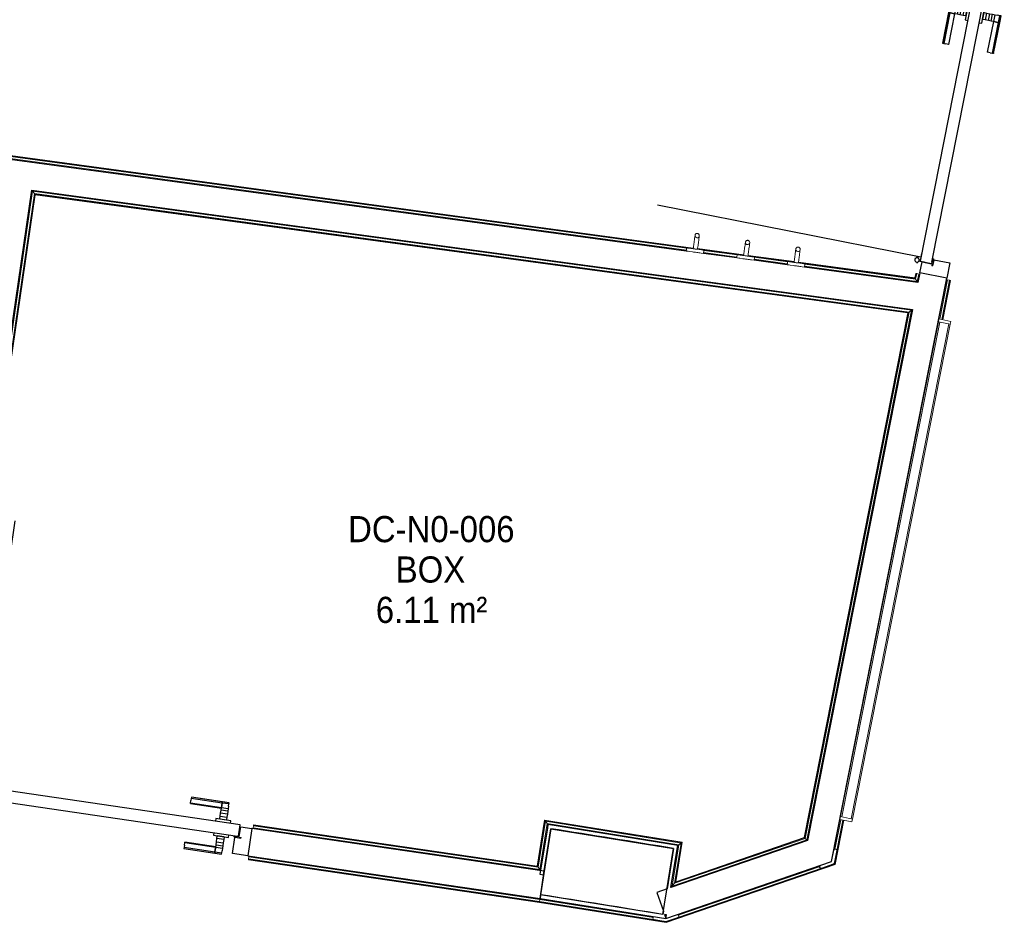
# Model space of a CAD drawing. Header units: millimetres. Extents: x 1909 to 61055, y -36590 to 14615.
# Tile 35 of 42: x 37185 to 40570, y -22414 to -19299. Entities that reach past the tile are written whole.
import ezdxf

# ---------------------------------------------------------------- set-up
doc = ezdxf.new("R2010")
doc.units = ezdxf.units.MM
for name, color, linetype, lineweight in [('A-AREA-IDEN', 7, 'Continuous', 30), ('A-DETL-GENF', 7, 'Continuous', 18), ('A-DOOR', 7, 'Continuous', 25), ('A-FLOR', 7, 'Continuous', 25), ('A-FLOR-HRAL', 7, 'Continuous', 18), ('A-WALL', 7, 'Continuous', 25), ('I-FURN', 7, 'Continuous', 18), ('Q-SPCQ', 7, 'Continuous', 18)]:
    doc.layers.add(name, color=color, linetype=linetype, lineweight=lineweight)
doc.styles.add('Arial_1', font='arial.ttf', dxfattribs={"width": 0.9, "height": 90})

# ---------------------------------------------------------------- blocks, each defined once
blk = doc.blocks.new('PRT_SIMPLE_HUI_58x68x48 - PRT_BOIS_1V_930x2040x40-552386-2021_015_1111_DCE_1_50_N0 FINI_SSI_GEN')
at = {"layer": 'A-DETL-GENF', "lineweight": 25}
h = blk.add_hatch(color=256, dxfattribs=at)
h.paths.add_polyline_path([(-483.8, -9.7), (-485.1, -11.7), (-496.2, -13.2), (-500.5, -13.2), (-500.5, -14.5), (-495.9, -14.5), (-483.8, -12.8), (-483.8, -10.4)])
h.paths.add_polyline_path([(-508.5, -8), (-508.5, -11.5), (-502, -11.2), (-502.2, -10.2), (-505.2, -10.2), (-505.2, -9.3), (-488.3, -9.5), (-485.1, -10.6), (-483.8, -9.7), (-488.9, -8), (-507.2, -8)])
h = blk.add_hatch(color=256, dxfattribs=at)
h.paths.add_polyline_path([(413.8, -9.7), (413.8, -12.8), (426.2, -14.5), (430.5, -14.5), (430.3, -13.2), (425.8, -13.2), (415.1, -11.7), (414, -10.1)])
h.paths.add_polyline_path([(418.5, -8), (414.3, -10), (415.1, -10.6), (419.4, -9.3), (435.2, -9.8), (435.2, -10.2), (432, -10.7), (432, -11.5), (438.5, -11.5), (438.5, -8), (418.5, -8)])
at = {"layer": 'A-DETL-GENF'}
for p, q in [((-488.5, -8), (-508.5, -8)), ((-508.5, -8), (-508.5, -11.5)), ((-508.5, -11.5), (-502, -11.5)), ((-505.2, -10.2), (-505.2, -9.3)), ((-505.2, -9.3), (-488.7, -9.3)), ((-502, -10.2), (-505.2, -10.2)), ((-502, -11.5), (-502, -10.2)), ((-496.1, -13.2), (-500.5, -13.2)), ((-500.5, -13.2), (-500.5, -14.5)), ((-500.5, -14.5), (-496, -14.5)), ((-485.1, -11.7), (-496.1, -13.2)), ((-496, -14.5), (-483.8, -12.8)), ((-488.7, -9.3), (-485.1, -10.6)), ((-483.8, -9.7), (-488.5, -8)), ((-485.1, -10.6), (-485.1, -11.7)), ((-483.8, -12.8), (-483.8, -9.7)), ((418.5, -8), (413.8, -9.7)), ((413.8, -9.7), (413.8, -12.8)), ((413.8, -12.8), (426, -14.5)), ((415.1, -10.6), (418.7, -9.3)), ((415.1, -11.7), (415.1, -10.6)), ((426.1, -13.2), (415.1, -11.7)), ((438.5, -8), (418.5, -8)), ((418.7, -9.3), (435.2, -9.3)), ((426, -14.5), (430.5, -14.5)), ((430.5, -13.2), (426.1, -13.2)), ((430.5, -14.5), (430.5, -13.2)), ((435.2, -10.2), (432, -10.2)), ((432, -10.2), (432, -11.5)), ((432, -11.5), (438.5, -11.5)), ((435.2, -9.3), (435.2, -10.2)), ((438.5, -11.5), (438.5, -8))]:
    blk.add_line(p, q, dxfattribs=at)
at = {"layer": 'A-DOOR'}
for p, q in [((-427.1, 55), (-450.6, 55)), ((-450.6, 55), (-450.6, 54.5)), ((-450.6, 54.5), (-450.6, 50.4)), ((-427.1, 54.5), (-450.6, 54.5)), ((-450.6, 50.4), (-450.6, 43.3)), ((-427.1, 50.4), (-450.6, 50.4)), ((-450.6, 34), (-450.6, 43.3)), ((-450.6, 25.6), (-450.6, 34)), ((-427.1, 34), (-450.6, 34)), ((-319.6, 55), (-427.1, 55)), ((-427.1, 55), (-427.1, 54.5)), ((-427.1, 54.5), (-427.1, 55)), ((-427.1, 54.5), (-427.1, 50.4)), ((-319.6, 54.5), (-427.1, 54.5)), ((-427.1, 50.4), (-427.1, 54.5)), ((-427.1, 50.4), (-427.1, 43.3)), ((-319.6, 50.4), (-427.1, 50.4)), ((-427.1, 43.3), (-427.1, 50.4)), ((-427.1, 34), (-427.1, 43.3)), ((-427.1, 43.3), (-427.1, 34)), ((-427.1, 32.8), (-427.1, 34)), ((-319.6, 34), (-427.1, 34)), ((-427.1, 34), (-427.1, 25.6)), ((-319.6, 54.5), (-319.6, 55)), ((-319.6, 50.4), (-319.6, 54.5)), ((-319.6, 43.3), (-319.6, 50.4)), ((-319.6, 43.3), (-319.6, 34)), ((-319.6, 34), (-319.6, 32.8)), ((-450.6, 15.2), (-450.6, 25.6)), ((-427.1, 25.6), (-450.6, 25.6)), ((-450.6, 4.4), (-450.6, 15.2)), ((-427.1, 15.2), (-450.6, 15.2)), ((-450.6, -4), (-450.6, 4.4)), ((-450.6, 4.4), (-427.1, 4.4)), ((-427.1, 32.8), (-319.6, 32.8)), ((-427.1, 25.6), (-427.1, 15.2)), ((-427.1, 15.2), (-427.1, 4.4)), ((-427.1, 4.4), (-427.1, -4)), ((-499.5, -14.5), (-499.5, -54.5)), ((426, -14.5), (-496, -14.5)), ((-465.6, -5.5), (-465.6, -14.5)), ((-413.4, -5.5), (-465.6, -5.5)), ((-450.6, -4), (-450.6, -5)), ((-450.6, -5), (-427.1, -5)), ((-427.1, -5), (-427.1, -4)), ((-413.4, -14.5), (-413.4, -5.5)), ((430.5, -54.5), (430.5, -14.5)), ((-499.5, -54.5), (430.5, -54.5)), ((-465.6, -54.5), (-465.6, -63.5)), ((-465.6, -63.5), (-413.4, -63.5)), ((-427.1, -64), (-450.6, -64)), ((-450.6, -64), (-450.6, -65)), ((-450.6, -73.4), (-450.6, -65)), ((-427.1, -65), (-427.1, -64)), ((-427.1, -65), (-427.1, -73.4)), ((-413.4, -63.5), (-413.4, -54.5)), ((417, -54.5), (417, -977.5)), ((-450.6, -84.2), (-450.6, -73.4)), ((-427.1, -73.4), (-450.6, -73.4)), ((-450.6, -94.6), (-450.6, -84.2)), ((-450.6, -84.2), (-427.1, -84.2)), ((-450.6, -103), (-450.6, -94.6)), ((-450.6, -94.6), (-427.1, -94.6)), ((-427.1, -73.4), (-427.1, -84.2)), ((-427.1, -84.2), (-427.1, -94.6)), ((-427.1, -94.6), (-427.1, -103)), ((-450.6, -112.3), (-450.6, -103)), ((-450.6, -103), (-427.1, -103)), ((-450.6, -112.3), (-450.6, -119.4)), ((-450.6, -119.4), (-450.6, -123.5)), ((-450.6, -119.4), (-427.1, -119.4)), ((-450.6, -123.5), (-450.6, -124)), ((-450.6, -123.5), (-427.1, -123.5)), ((-450.6, -124), (-427.1, -124)), ((-427.1, -103), (-427.1, -101.8)), ((-319.6, -101.8), (-427.1, -101.8)), ((-427.1, -112.3), (-427.1, -103)), ((-427.1, -103), (-319.6, -103)), ((-427.1, -103), (-427.1, -112.3)), ((-427.1, -112.3), (-427.1, -119.4)), ((-427.1, -119.4), (-427.1, -112.3)), ((-427.1, -119.4), (-427.1, -123.5)), ((-427.1, -119.4), (-319.6, -119.4)), ((-427.1, -123.5), (-427.1, -119.4)), ((-427.1, -123.5), (-427.1, -124)), ((-427.1, -123.5), (-319.6, -123.5)), ((-427.1, -124), (-427.1, -123.5)), ((-427.1, -124), (-319.6, -124)), ((-319.6, -101.8), (-319.6, -103)), ((-319.6, -103), (-319.6, -112.3)), ((-319.6, -119.4), (-319.6, -112.3)), ((-319.6, -123.5), (-319.6, -119.4)), ((-319.6, -124), (-319.6, -123.5))]:
    blk.add_line(p, q, dxfattribs=at)
for radius, start, end in [(9.12, 155.8208, 180), (9.12, 180, 204.1792), (7.5, 360, 180), (7.5, 180, 360), (7.5, 180, 240), (7.5, 135, 165), (9.12, 111.9887, 120), (7.5, 60, 120), (7.5, 270, 0), (9.12, 60, 68.0113), (7.5, 0, 30), (9.12, 0, 24.1792), (9.12, 240, 248.0113)]:
    blk.add_arc((429, -65.5), radius, start, end, dxfattribs=at)
at = {"layer": 'Q-SPCQ'}
for p, q in [((430.5, -54.5), (403.5, -54.5)), ((430.5, -40.5), (430.5, -54.5))]:
    blk.add_line(p, q, dxfattribs=at)
blk = doc.blocks.new('PRT_SIMPLE_HUI_58x68x48 - PRT_BOIS_1V_930x2040x40-V8-2021_015_1111_DCE_1_50_N0 FINI_SSI_GEN')
at = {"layer": 'A-DETL-GENF', "lineweight": 25}
h = blk.add_hatch(color=256, dxfattribs=at)
h.paths.add_polyline_path([(-483.8, -9.7), (-489, -8), (-508.5, -8), (-508.5, -11.5), (-502, -11.5), (-502.2, -10.2), (-505.2, -10.2), (-505.2, -9.3), (-488.2, -9.5), (-485.1, -10.6)])
h.paths.add_polyline_path([(-483.8, -9.7), (-485.1, -11.7), (-496.1, -13.2), (-500.5, -13.2), (-500.5, -14.5), (-495.8, -14.5), (-483.8, -12.4), (-483.8, -10.4)])
h = blk.add_hatch(color=256, dxfattribs=at)
h.paths.add_polyline_path([(413.8, -9.7), (413.8, -12.8), (427.6, -14.5), (430.5, -14.5), (430.2, -13.2), (425.7, -13.1), (415.1, -11.7), (414.5, -10.7)])
h.paths.add_polyline_path([(438.5, -8), (418.5, -8), (413.8, -9.7), (415.1, -10.6), (418.8, -9.3), (435.2, -9.6), (435.2, -10.2), (432, -10.2), (432, -11.5), (438.5, -11.5), (438.5, -8.7)])
at = {"layer": 'A-DETL-GENF'}
for p, q in [((-488.5, -8), (-508.5, -8)), ((-508.5, -8), (-508.5, -11.5)), ((-508.5, -11.5), (-502, -11.5)), ((-505.2, -10.2), (-505.2, -9.3)), ((-505.2, -9.3), (-488.7, -9.3)), ((-502, -10.2), (-505.2, -10.2)), ((-502, -11.5), (-502, -10.2)), ((-496.1, -13.2), (-500.5, -13.2)), ((-500.5, -13.2), (-500.5, -14.5)), ((-500.5, -14.5), (-496, -14.5)), ((-485.1, -11.7), (-496.1, -13.2)), ((-496, -14.5), (-483.8, -12.8)), ((-488.7, -9.3), (-485.1, -10.6)), ((-483.8, -9.7), (-488.5, -8)), ((-485.1, -10.6), (-485.1, -11.7)), ((-483.8, -12.8), (-483.8, -9.7)), ((418.5, -8), (413.8, -9.7)), ((413.8, -9.7), (413.8, -12.8)), ((413.8, -12.8), (426, -14.5)), ((415.1, -10.6), (418.7, -9.3)), ((415.1, -11.7), (415.1, -10.6)), ((426.1, -13.2), (415.1, -11.7)), ((438.5, -8), (418.5, -8)), ((418.7, -9.3), (435.2, -9.3)), ((426, -14.5), (430.5, -14.5)), ((430.5, -13.2), (426.1, -13.2)), ((430.5, -14.5), (430.5, -13.2)), ((435.2, -10.2), (432, -10.2)), ((432, -10.2), (432, -11.5)), ((432, -11.5), (438.5, -11.5)), ((435.2, -9.3), (435.2, -10.2)), ((438.5, -11.5), (438.5, -8))]:
    blk.add_line(p, q, dxfattribs=at)
at = {"layer": 'A-DOOR'}
for p, q in [((-427.1, 55), (-450.6, 55)), ((-450.6, 55), (-450.6, 54.5)), ((-450.6, 54.5), (-450.6, 50.4)), ((-427.1, 54.5), (-450.6, 54.5)), ((-450.6, 50.4), (-450.6, 43.3)), ((-427.1, 50.4), (-450.6, 50.4)), ((-450.6, 34), (-450.6, 43.3)), ((-450.6, 25.6), (-450.6, 34)), ((-427.1, 34), (-450.6, 34)), ((-319.6, 55), (-427.1, 55)), ((-427.1, 55), (-427.1, 54.5)), ((-427.1, 54.5), (-427.1, 55)), ((-427.1, 54.5), (-427.1, 50.4)), ((-319.6, 54.5), (-427.1, 54.5)), ((-427.1, 50.4), (-427.1, 54.5)), ((-427.1, 50.4), (-427.1, 43.3)), ((-319.6, 50.4), (-427.1, 50.4)), ((-427.1, 43.3), (-427.1, 50.4)), ((-427.1, 34), (-427.1, 43.3)), ((-427.1, 43.3), (-427.1, 34)), ((-427.1, 32.8), (-427.1, 34)), ((-319.6, 34), (-427.1, 34)), ((-427.1, 34), (-427.1, 25.6)), ((-319.6, 54.5), (-319.6, 55)), ((-319.6, 50.4), (-319.6, 54.5)), ((-319.6, 43.3), (-319.6, 50.4)), ((-319.6, 43.3), (-319.6, 34)), ((-319.6, 34), (-319.6, 32.8)), ((-450.6, 15.2), (-450.6, 25.6)), ((-427.1, 25.6), (-450.6, 25.6)), ((-450.6, 4.4), (-450.6, 15.2)), ((-427.1, 15.2), (-450.6, 15.2)), ((-450.6, -4), (-450.6, 4.4)), ((-450.6, 4.4), (-427.1, 4.4)), ((-427.1, 32.8), (-319.6, 32.8)), ((-427.1, 25.6), (-427.1, 15.2)), ((-427.1, 15.2), (-427.1, 4.4)), ((-427.1, 4.4), (-427.1, -4)), ((-499.5, -14.5), (-499.5, -54.5)), ((426, -14.5), (-496, -14.5)), ((-465.6, -5.5), (-465.6, -14.5)), ((-413.4, -5.5), (-465.6, -5.5)), ((-450.6, -4), (-450.6, -5)), ((-450.6, -5), (-427.1, -5)), ((-427.1, -5), (-427.1, -4)), ((-413.4, -14.5), (-413.4, -5.5)), ((430.5, -54.5), (430.5, -14.5)), ((-499.5, -54.5), (430.5, -54.5)), ((-465.6, -54.5), (-465.6, -63.5)), ((-465.6, -63.5), (-413.4, -63.5)), ((-427.1, -64), (-450.6, -64)), ((-450.6, -64), (-450.6, -65)), ((-450.6, -73.4), (-450.6, -65)), ((-427.1, -65), (-427.1, -64)), ((-427.1, -65), (-427.1, -73.4)), ((-413.4, -63.5), (-413.4, -54.5)), ((417, -54.5), (417, -977.5)), ((-450.6, -84.2), (-450.6, -73.4)), ((-427.1, -73.4), (-450.6, -73.4)), ((-450.6, -94.6), (-450.6, -84.2)), ((-450.6, -84.2), (-427.1, -84.2)), ((-450.6, -103), (-450.6, -94.6)), ((-450.6, -94.6), (-427.1, -94.6)), ((-427.1, -73.4), (-427.1, -84.2)), ((-427.1, -84.2), (-427.1, -94.6)), ((-427.1, -94.6), (-427.1, -103)), ((-450.6, -112.3), (-450.6, -103)), ((-450.6, -103), (-427.1, -103)), ((-450.6, -112.3), (-450.6, -119.4)), ((-450.6, -119.4), (-450.6, -123.5)), ((-450.6, -119.4), (-427.1, -119.4)), ((-450.6, -123.5), (-450.6, -124)), ((-450.6, -123.5), (-427.1, -123.5)), ((-450.6, -124), (-427.1, -124)), ((-427.1, -103), (-427.1, -101.8)), ((-319.6, -101.8), (-427.1, -101.8)), ((-427.1, -112.3), (-427.1, -103)), ((-427.1, -103), (-319.6, -103)), ((-427.1, -103), (-427.1, -112.3)), ((-427.1, -112.3), (-427.1, -119.4)), ((-427.1, -119.4), (-427.1, -112.3)), ((-427.1, -119.4), (-427.1, -123.5)), ((-427.1, -119.4), (-319.6, -119.4)), ((-427.1, -123.5), (-427.1, -119.4)), ((-427.1, -123.5), (-427.1, -124)), ((-427.1, -123.5), (-319.6, -123.5)), ((-427.1, -124), (-427.1, -123.5)), ((-427.1, -124), (-319.6, -124)), ((-319.6, -101.8), (-319.6, -103)), ((-319.6, -103), (-319.6, -112.3)), ((-319.6, -119.4), (-319.6, -112.3)), ((-319.6, -123.5), (-319.6, -119.4)), ((-319.6, -124), (-319.6, -123.5))]:
    blk.add_line(p, q, dxfattribs=at)
for radius, start, end in [(9.12, 155.8208, 180), (9.12, 180, 204.1792), (7.5, 360, 180), (7.5, 180, 360), (7.5, 180, 240), (7.5, 135, 165), (9.12, 111.9887, 120), (7.5, 60, 120), (7.5, 270, 0), (9.12, 60, 68.0113), (7.5, 0, 30), (9.12, 0, 24.1792), (9.12, 240, 248.0113)]:
    blk.add_arc((429, -65.5), radius, start, end, dxfattribs=at)
at = {"layer": 'Q-SPCQ'}
for p, q in [((430.5, -54.5), (403.5, -54.5)), ((430.5, -40.5), (430.5, -54.5))]:
    blk.add_line(p, q, dxfattribs=at)
blk = doc.blocks.new('Garde-corps - Garde-corps-506028-2021_015_1111_DCE_1_50_N0 FINI_SSI_GEN')
at = {"layer": 'A-FLOR-HRAL'}
for p, q in [((-181.9, -20091.9), (-5598.6, -19358)), ((-180.3, -20084.9), (-5590.8, -19351.9)), ((-158.4, -20086.1), (-5588.9, -19350.4)), ((-158.2, -20084.5), (-5587.1, -19348.9)), ((15, -20109.6), (-143.6, -20088.1)), ((15.2, -20108), (-143.3, -20086.5)), ((-8.5, -20115.4), (-122.5, -20099.9)), ((-6.9, -20108.4), (-122.1, -20092.8)), ((188.4, -20133.1), (29.9, -20111.6)), ((188.6, -20131.4), (30.1, -20110)), ((164.9, -20138.8), (51, -20123.4)), ((166.5, -20131.9), (51.3, -20116.3)), ((604.7, -20189.5), (203.3, -20135.1)), ((603.3, -20187.6), (203.5, -20133.5)), ((611.7, -20199.4), (224.4, -20146.9)), ((606.1, -20191.4), (224.7, -20139.8)), ((606.5, -20171.8), (603.3, -20187.6)), ((608.1, -20172.1), (604.7, -20189.5)), ((609.8, -20172.5), (606.1, -20191.4)), ((606.1, -20191.4), (611.7, -20199.4)), ((608.1, -20172.1), (606.5, -20171.8)), ((608.1, -20172.1), (609.8, -20172.5)), ((609.8, -20172.5), (616.8, -20173.9)), ((616.8, -20173.9), (611.7, -20199.4)), ((619.7, -20174.4), (616.8, -20173.9))]:
    blk.add_line(p, q, dxfattribs=at)
for points, knots in [([(603.3, -20187.6), (603.4, -20187.6), (603.4, -20187.7), (603.5, -20187.8), (603.6, -20188), (603.7, -20188.2), (603.8, -20188.3), (604, -20188.5), (604.1, -20188.6), (604.1, -20188.8), (604.2, -20188.9), (604.3, -20189), (604.5, -20189.2), (604.6, -20189.4), (604.7, -20189.5)], [0.1, 0.1, 0.1, 0.1, 0.2, 0.3, 0.4, 0.475, 0.55, 0.6, 0.65, 0.7, 0.75, 0.8, 0.85, 1, 1, 1, 1]), ([(611.7, -20199.4), (611.7, -20199.4), (611.8, -20199.4), (611.9, -20199.6), (612.1, -20199.8), (612.2, -20200), (612.3, -20200.2), (612.5, -20200.4), (612.7, -20200.7), (612.9, -20201), (613.1, -20201.3), (613.3, -20201.5), (613.6, -20202), (613.9, -20202.4), (614.1, -20202.7)], [0, 0, 0, 0, 0.166667, 0.25, 0.333333, 0.416667, 0.458333, 0.5, 0.583333, 0.666667, 0.708333, 0.75, 0.833333, 1, 1, 1, 1])]:
    blk.add_open_spline(points, degree=3, knots=knots, dxfattribs=at)
blk = doc.blocks.new('Garde-corps - Garde-corps-506761-2021_015_1111_DCE_1_50_N0 FINI_SSI_GEN')
at = {"layer": 'A-FLOR-HRAL'}
for p, q in [((-2726.7, -21924.4), (-2429.1, -19889.3)), ((-2718.6, -21918.4), (-2423.1, -19897.3)), ((-2716.6, -21916.9), (-2421.6, -19899.3)), ((-2429.1, -19889.3), (592.1, -20298.7)), ((-2423.1, -19897.3), (-2429.1, -19889.3)), ((-2423.1, -19897.3), (583.7, -20304.7)), ((-2421.6, -19899.3), (581.6, -20306.2)), ((-2714.8, -21915.5), (-2420.2, -19901.1)), ((-2420.2, -19901.1), (579.6, -20307.6)), ((581.6, -20306.2), (224.4, -22113.9)), ((583.7, -20304.7), (225.9, -22115.2)), ((592.1, -20298.7), (232.1, -22120.6)), ((583.7, -20304.7), (592.1, -20298.7)), ((579.6, -20307.6), (222.9, -22112.6)), ((-2718.6, -21918.4), (-2726.7, -21924.4)), ((-2680.2, -21931.2), (-2726.7, -21924.4)), ((-2679.2, -21924.1), (-2718.6, -21918.4)), ((-2678.9, -21922.4), (-2716.6, -21916.9)), ((-2678.7, -21920.8), (-2714.8, -21915.5)), ((-2679.2, -21924.1), (-2680.2, -21931.2)), ((-2678.9, -21922.4), (-2679.2, -21924.1)), ((-2678.9, -21922.4), (-2678.7, -21920.8)), ((-2680.6, -21934.2), (-2680.2, -21931.2)), ((-669.1, -22052.1), (-694.4, -22210.9)), ((-667.7, -22054), (-693, -22212.8)), ((-666.3, -22056), (-691.6, -22214.8)), ((-660.3, -22064.1), (-685.6, -22222.8)), ((-195.9, -22128.6), (-669.1, -22052.1)), ((-197.8, -22129.9), (-667.7, -22054)), ((-199.8, -22131.4), (-666.3, -22056)), ((-666.3, -22056), (-660.3, -22064.1)), ((-208, -22137.3), (-660.3, -22064.1)), ((-1670.9, -22078.8), (-1671.4, -22081.7)), ((-1670.9, -22078.8), (-1669.9, -22071.7)), ((-685.6, -22222.8), (-1670.9, -22078.8)), ((-1669.9, -22071.7), (-1669.6, -22070)), ((-691.6, -22214.8), (-1669.9, -22071.7)), ((-1669.4, -22068.4), (-1669.6, -22070)), ((-693, -22212.8), (-1669.6, -22070)), ((-694.4, -22210.9), (-1669.4, -22068.4)), ((232.1, -22120.6), (-231.1, -22280.1)), ((225.9, -22115.2), (-222.2, -22269.5)), ((-222.2, -22269.5), (-199.8, -22131.4)), ((224.4, -22113.9), (-220, -22266.9)), ((-220, -22266.9), (-197.8, -22129.9)), ((222.9, -22112.6), (-217.9, -22264.4)), ((-217.9, -22264.4), (-195.9, -22128.6)), ((-199.8, -22131.4), (-208, -22137.3)), ((225.9, -22115.2), (232.1, -22120.6)), ((-231.1, -22280.1), (-208, -22137.3)), ((-691.6, -22214.8), (-685.6, -22222.8)), ((-222.2, -22269.5), (-231.1, -22280.1))]:
    blk.add_line(p, q, dxfattribs=at)
for points, knots in [([(-2429.1, -19889.3), (-2429.1, -19889.3), (-2429.2, -19889.3), (-2429.3, -19889.1), (-2429.5, -19888.9), (-2429.6, -19888.7), (-2429.7, -19888.5), (-2429.9, -19888.3), (-2430.1, -19888), (-2430.3, -19887.7), (-2430.5, -19887.4), (-2430.7, -19887.2), (-2431.1, -19886.7), (-2431.4, -19886.3), (-2431.7, -19886)], [0, 0, 0, 0, 0.166667, 0.25, 0.333333, 0.416667, 0.458333, 0.5, 0.583333, 0.666667, 0.708333, 0.75, 0.833333, 1, 1, 1, 1]), ([(-2420.2, -19901.1), (-2420.2, -19901.1), (-2420.3, -19901.1), (-2420.3, -19901), (-2420.5, -19900.8), (-2420.6, -19900.6), (-2420.7, -19900.4), (-2420.9, -19900.3), (-2421, -19900.2), (-2421.1, -19900), (-2421.2, -19899.9), (-2421.3, -19899.7), (-2421.4, -19899.6), (-2421.5, -19899.5), (-2421.6, -19899.4), (-2421.6, -19899.3)], [0.1, 0.1, 0.1, 0.1, 0.2, 0.3, 0.4, 0.475, 0.55, 0.6, 0.65, 0.7, 0.75, 0.8, 0.85, 0.9, 1, 1, 1, 1]), ([(579.6, -20307.6), (579.7, -20307.6), (579.7, -20307.5), (579.8, -20307.4), (580, -20307.3), (580.1, -20307.2), (580.3, -20307.1), (580.4, -20307), (580.5, -20306.9), (580.7, -20306.8), (580.8, -20306.7), (581, -20306.6), (581.1, -20306.5), (581.3, -20306.4), (581.4, -20306.3), (581.5, -20306.2), (581.6, -20306.2)], [0.1, 0.1, 0.1, 0.1, 0.2, 0.3, 0.4, 0.45, 0.5, 0.55, 0.6, 0.65, 0.7, 0.75, 0.8, 0.85, 0.9, 1, 1, 1, 1]), ([(592.1, -20298.7), (592.1, -20298.7), (592.2, -20298.6), (592.4, -20298.5), (592.6, -20298.3), (592.8, -20298.2), (593, -20298), (593.2, -20297.9), (593.5, -20297.7), (593.7, -20297.5), (594, -20297.3), (594.3, -20297.1), (594.9, -20296.7), (595.4, -20296.3), (595.7, -20296.1)], [0, 0, 0, 0, 0.166667, 0.25, 0.333333, 0.416667, 0.458333, 0.5, 0.583333, 0.625, 0.666667, 0.75, 0.833333, 1, 1, 1, 1]), ([(-2726.7, -21924.4), (-2726.7, -21924.4), (-2726.8, -21924.4), (-2726.9, -21924.6), (-2727.1, -21924.7), (-2727.4, -21924.9), (-2727.5, -21925), (-2727.7, -21925.2), (-2728, -21925.4), (-2728.3, -21925.6), (-2728.6, -21925.8), (-2728.9, -21926), (-2729.4, -21926.4), (-2729.8, -21926.7), (-2730.1, -21926.9)], [0, 0, 0, 0, 0.166667, 0.25, 0.333333, 0.416667, 0.458333, 0.5, 0.583333, 0.666667, 0.708333, 0.75, 0.833333, 1, 1, 1, 1]), ([(-2714.8, -21915.5), (-2714.8, -21915.5), (-2714.8, -21915.5), (-2714.9, -21915.6), (-2715.1, -21915.8), (-2715.3, -21915.9), (-2715.5, -21916), (-2715.6, -21916.1), (-2715.8, -21916.2), (-2715.9, -21916.3), (-2716, -21916.5), (-2716.2, -21916.6), (-2716.3, -21916.6), (-2716.5, -21916.8), (-2716.6, -21916.8), (-2716.6, -21916.9)], [0.1, 0.1, 0.1, 0.1, 0.2, 0.3, 0.4, 0.475, 0.55, 0.6, 0.65, 0.7, 0.75, 0.8, 0.85, 0.9, 1, 1, 1, 1]), ([(-669.1, -22052.1), (-669.1, -22052.1), (-669, -22052.1), (-668.9, -22052.2), (-668.8, -22052.4), (-668.7, -22052.6), (-668.6, -22052.8), (-668.4, -22052.9), (-668.3, -22053.1), (-668.2, -22053.2), (-668.1, -22053.4), (-668, -22053.5), (-667.9, -22053.6), (-667.8, -22053.8), (-667.7, -22053.9), (-667.7, -22054)], [0.1, 0.1, 0.1, 0.1, 0.2, 0.3, 0.4, 0.475, 0.55, 0.6, 0.65, 0.7, 0.75, 0.8, 0.85, 0.9, 1, 1, 1, 1]), ([(-660.3, -22064.1), (-660.3, -22064.1), (-660.3, -22064.2), (-660.2, -22064.4), (-660, -22064.6), (-659.9, -22064.8), (-659.7, -22065), (-659.6, -22065.2), (-659.4, -22065.5), (-659.1, -22065.8), (-659, -22066), (-658.8, -22066.3), (-658.4, -22066.8), (-658.1, -22067.3), (-657.9, -22067.6)], [0, 0, 0, 0, 0.166667, 0.25, 0.333333, 0.416667, 0.458333, 0.5, 0.583333, 0.666667, 0.708333, 0.75, 0.833333, 1, 1, 1, 1]), ([(-195.9, -22128.6), (-195.9, -22128.6), (-196, -22128.6), (-196.1, -22128.7), (-196.3, -22128.8), (-196.5, -22129), (-196.6, -22129.1), (-196.8, -22129.2), (-196.9, -22129.3), (-197.1, -22129.4), (-197.2, -22129.5), (-197.4, -22129.6), (-197.5, -22129.7), (-197.7, -22129.8), (-197.8, -22129.9), (-197.8, -22129.9)], [0.1, 0.1, 0.1, 0.1, 0.2, 0.3, 0.4, 0.475, 0.55, 0.6, 0.65, 0.7, 0.75, 0.8, 0.85, 0.9, 1, 1, 1, 1]), ([(222.9, -22112.6), (222.9, -22112.6), (223, -22112.7), (223.1, -22112.7), (223.2, -22112.9), (223.4, -22113), (223.6, -22113.2), (223.8, -22113.4), (224, -22113.6), (224.2, -22113.8), (224.3, -22113.8), (224.4, -22113.9)], [0.0720224, 0.0720224, 0.0720224, 0.0720224, 0.2, 0.3, 0.4, 0.5, 0.6, 0.7, 0.8, 0.9, 1, 1, 1, 1]), ([(232.1, -22120.6), (232.1, -22120.6), (232.1, -22120.7), (232.4, -22120.9), (232.6, -22121.1), (232.8, -22121.3), (233.1, -22121.5), (233.4, -22121.7), (233.7, -22122), (234.1, -22122.4), (234.5, -22122.7), (234.7, -22122.9)], [0, 0, 0, 0, 0.166667, 0.333333, 0.416667, 0.5, 0.583333, 0.666667, 0.75, 0.833333, 1, 1, 1, 1]), ([(-208, -22137.3), (-208, -22137.3), (-208.1, -22137.3), (-208.2, -22137.5), (-208.4, -22137.6), (-208.7, -22137.7), (-208.8, -22137.9), (-209.1, -22138), (-209.3, -22138.2), (-209.6, -22138.5), (-209.9, -22138.7), (-210.2, -22138.8), (-210.7, -22139.2), (-211.1, -22139.5), (-211.4, -22139.8)], [0, 0, 0, 0, 0.166667, 0.25, 0.333333, 0.416667, 0.458333, 0.5, 0.583333, 0.666667, 0.708333, 0.75, 0.833333, 1, 1, 1, 1]), ([(-694.4, -22210.9), (-694.4, -22210.9), (-694.3, -22211), (-694.3, -22211.1), (-694.1, -22211.3), (-694, -22211.5), (-693.9, -22211.6), (-693.7, -22211.8), (-693.6, -22211.9), (-693.5, -22212.1), (-693.4, -22212.2), (-693.3, -22212.3), (-693.2, -22212.5), (-693.1, -22212.6), (-693.1, -22212.7), (-693, -22212.8)], [0.1, 0.1, 0.1, 0.1, 0.2, 0.3, 0.4, 0.475, 0.55, 0.6, 0.65, 0.7, 0.75, 0.8, 0.85, 0.9, 1, 1, 1, 1]), ([(-685.6, -22222.8), (-685.6, -22222.8), (-685.6, -22222.9), (-685.4, -22223.1), (-685.3, -22223.3), (-685.1, -22223.5), (-685, -22223.7), (-684.9, -22223.9), (-684.7, -22224.2), (-684.4, -22224.5), (-684.2, -22224.7), (-684, -22225), (-683.7, -22225.5), (-683.3, -22225.9), (-683.1, -22226.2)], [0, 0, 0, 0, 0.166667, 0.25, 0.333333, 0.416667, 0.458333, 0.5, 0.583333, 0.666667, 0.708333, 0.75, 0.833333, 1, 1, 1, 1]), ([(-217.9, -22264.4), (-217.9, -22264.4), (-217.9, -22264.5), (-218.1, -22264.6), (-218.2, -22264.7), (-218.3, -22264.9), (-218.4, -22265), (-218.6, -22265.2), (-218.7, -22265.4), (-218.9, -22265.6), (-219, -22265.7), (-219.2, -22265.9), (-219.3, -22266.1), (-219.5, -22266.3), (-219.6, -22266.4), (-219.8, -22266.7), (-219.9, -22266.8), (-220, -22266.9)], [0.1, 0.1, 0.1, 0.1, 0.2, 0.275, 0.35, 0.4, 0.45, 0.5, 0.55, 0.6, 0.65, 0.7, 0.75, 0.8, 0.85, 0.9, 1, 1, 1, 1]), ([(-231.1, -22280.1), (-231.1, -22280.1), (-231.2, -22280.2), (-231.3, -22280.4), (-231.5, -22280.5), (-231.6, -22280.7), (-231.8, -22280.9), (-232, -22281.2), (-232.2, -22281.5), (-232.5, -22281.8), (-232.8, -22282.1), (-233, -22282.4), (-233.4, -22282.8), (-234, -22283.6), (-234.5, -22284.2), (-234.8, -22284.6)], [0, 0, 0, 0, 0.166667, 0.25, 0.291667, 0.333333, 0.416667, 0.458333, 0.5, 0.583333, 0.625, 0.666667, 0.75, 0.833333, 1, 1, 1, 1])]:
    blk.add_open_spline(points, degree=3, knots=knots, dxfattribs=at)
blk = doc.blocks.new('Garde-corps - Garde-corps-511836-2021_015_1111_DCE_1_50_N0 FINI_SSI_GEN')
at = {"layer": 'A-FLOR-HRAL'}
for p, q in [((689.1, -20329.2), (715.7, -20194.2)), ((696, -20330.6), (722.7, -20195.6)), ((697.8, -20330.9), (724.4, -20195.9)), ((699.4, -20331.2), (726, -20196.2)), ((715.7, -20194.2), (712.8, -20193.6)), ((715.7, -20194.2), (722.7, -20195.6)), ((722.7, -20195.6), (724.4, -20195.9)), ((726, -20196.2), (724.4, -20195.9)), ((326.1, -22202.6), (355.8, -22052.3)), ((327.6, -22203.9), (357.5, -22052.6)), ((328.6, -22153.3), (348.8, -22050.9)), ((329, -22205.2), (359.1, -22052.9)), ((-1686.8, -22187.5), (-1687.1, -22189.1)), ((-1687.1, -22189.1), (-686.8, -22335.4)), ((-1686.8, -22187.5), (-1686.6, -22185.8)), ((-1686.8, -22187.5), (-686.6, -22333.7)), ((-1686.6, -22185.8), (-1685.5, -22178.7)), ((-1686.6, -22185.8), (-686.3, -22332)), ((-1685.1, -22175.7), (-1685.5, -22178.7)), ((-1685.5, -22178.7), (-685.2, -22325)), ((326.1, -22202.6), (324.8, -22201.5)), ((-251.1, -22401.3), (326.1, -22202.6)), ((-251, -22403.1), (327.6, -22203.9)), ((-250.8, -22404.8), (329, -22205.2)), ((-210.4, -22379.8), (277.6, -22211.8)), ((-686.8, -22335.4), (-250.8, -22404.8)), ((-686.6, -22333.7), (-251, -22403.1)), ((-686.3, -22332), (-685.2, -22325)), ((-686.3, -22332), (-251.1, -22401.3)), ((-685.2, -22325), (-295, -22387.1))]:
    blk.add_line(p, q, dxfattribs=at)
for points, knots in [([(329, -22205.2), (329, -22205.2), (329, -22205.1), (328.9, -22205.1), (328.8, -22204.9), (328.6, -22204.8), (328.4, -22204.6), (328.2, -22204.4), (328, -22204.2), (327.8, -22204.1), (327.6, -22204), (327.6, -22203.9)], [0.0720224, 0.0720224, 0.0720224, 0.0720224, 0.2, 0.3, 0.4, 0.5, 0.6, 0.7, 0.8, 0.9, 1, 1, 1, 1]), ([(-686.8, -22335.4), (-686.8, -22335.4), (-686.8, -22335.3), (-686.8, -22335.1), (-686.7, -22334.6), (-686.6, -22334.2), (-686.6, -22333.9), (-686.6, -22333.8), (-686.6, -22333.7)], [0.0720224, 0.0720224, 0.0720224, 0.0720224, 0.2, 0.4, 0.6, 0.8, 0.9, 1, 1, 1, 1]), ([(-250.8, -22404.8), (-250.8, -22404.8), (-250.8, -22404.8), (-250.9, -22404.6), (-250.9, -22404.3), (-250.9, -22404.1), (-250.9, -22403.8), (-250.9, -22403.6), (-251, -22403.3), (-251, -22403.2), (-251, -22403.1)], [0.0720224, 0.0720224, 0.0720224, 0.0720224, 0.2, 0.4, 0.5, 0.6, 0.7, 0.8, 0.9, 1, 1, 1, 1])]:
    blk.add_open_spline(points, degree=3, knots=knots, dxfattribs=at)
blk.add_open_spline([(-685.2, -22325), (-685.2, -22325), (-685.2, -22324.7), (-685, -22323.6), (-684.9, -22322.5), (-684.8, -22322)], degree=3, dxfattribs=at)
blk = doc.blocks.new('1010_PROTECTION  D_ANGLE 120_ - 1010_PROTECTION  D_ANGLE 120_-541349-2021_015_1111_DCE_1_50_N0 FINI_SSI_GEN')
at = {"layer": 'Q-SPCQ'}
for p, q in [((0, 0), (-20.1, 34.6)), ((-28.8, 29.6), (-8.6, -5)), ((40, 0), (0, 0)), ((0, -10), (40, -10))]:
    blk.add_line(p, q, dxfattribs=at)
for centre, radius, start, end in [((-24.4, 32.1), 5, 30.18, 210.18), ((0, 0), 10, 210.18, 270), ((40, -5), 5, 270, 90)]:
    blk.add_arc(centre, radius, start, end, dxfattribs=at)
blk = doc.blocks.new('1010_PROTECTION  D_ANGLE 151_ - 1010_PROTECTION  D_ANGLE 151_-542846-2021_015_1111_DCE_1_50_N0 FINI_SSI_GEN')
at = {"layer": 'Q-SPCQ'}
for p, q in [((-40, 10), (-4.7, -8.8)), ((0, 0), (-35.3, 18.8)), ((40, 0), (0, 0)), ((0, -10), (40, -10))]:
    blk.add_line(p, q, dxfattribs=at)
for centre, radius, start, end in [((-37.7, 14.4), 5, 61.95, 241.95), ((0, 0), 10, 241.95, 270), ((40, -5), 5, 270, 90)]:
    blk.add_arc(centre, radius, start, end, dxfattribs=at)
blk = doc.blocks.new('72_PATERE_HEWI SERIE 477 - Colour - 92 Anthracite grey-566101-2021_015_1111_DCE_1_50_N0 FINI_SSI_GEN')
at = {"layer": 'A-DETL-GENF'}
for p, q in [((-10398.4, -18776.9), (-10398.6, -18778.1)), ((-10398.6, -18778.1), (-10398.6, -18779.4)), ((-10398.6, -18779.4), (-10398.4, -18780.7)), ((-10397.9, -18775.6), (-10398.4, -18776.9)), ((-10398.4, -18780.7), (-10398, -18782)), ((-10398, -18782), (-10397.4, -18783.1)), ((-10397.3, -18774.5), (-10397.9, -18775.6)), ((-10397.4, -18783.1), (-10396.5, -18784.1)), ((-10396.4, -18773.5), (-10397.3, -18774.5)), ((-10395.4, -18772.7), (-10396.4, -18773.5)), ((-10394.3, -18772), (-10395.4, -18772.7)), ((-10392.6, -18771.5), (-10394.3, -18772)), ((-10391.1, -18771.4), (-10392.6, -18771.5)), ((-10384.9, -18772), (-10391.1, -18771.4)), ((-10391.1, -18771.4), (-10387.7, -18772.2)), ((-10387.7, -18772.2), (-10391.1, -18771.4)), ((-10387.7, -18772.2), (-10385.4, -18774.1)), ((-10385.4, -18774.1), (-10387.7, -18772.2)), ((-10384.5, -18782.3), (-10386.4, -18784.7)), ((-10386.4, -18784.7), (-10384.5, -18782.3)), ((-10385.4, -18774.1), (-10384, -18776.8)), ((-10384, -18776.8), (-10385.4, -18774.1)), ((-10381.2, -18772.3), (-10384.9, -18772)), ((-10383.7, -18779.6), (-10384.5, -18782.3)), ((-10384.5, -18782.3), (-10383.7, -18779.6)), ((-10384, -18776.8), (-10383.7, -18779.6)), ((-10383.7, -18779.6), (-10384, -18776.8)), ((-10374.6, -18773), (-10381.2, -18772.3)), ((-10370.3, -18773.4), (-10374.6, -18773)), ((-10365.9, -18773.9), (-10370.3, -18773.4)), ((-10361.6, -18774.3), (-10365.9, -18773.9)), ((-10357.2, -18774.7), (-10361.6, -18774.3)), ((-10352.9, -18775.2), (-10357.2, -18774.7)), ((-10348.5, -18775.6), (-10352.9, -18775.2)), ((-10344.2, -18776), (-10348.5, -18775.6)), ((-10345.2, -18786.1), (-10344.9, -18783.5)), ((-10343.6, -18770.8), (-10345.1, -18785.5)), ((-10344.9, -18783.5), (-10344.6, -18780.8)), ((-10344.6, -18780.8), (-10344.4, -18778.2)), ((-10344.4, -18778.2), (-10344.2, -18776)), ((-10342.8, -18762.6), (-10343.6, -18770.8)), ((-10342.3, -18757.7), (-10342.8, -18762.6)), ((-10342.2, -18756.2), (-10342.3, -18757.7)), ((-10342.1, -18755.1), (-10342.2, -18756.2)), ((-10340.4, -18753.8), (-10342.1, -18755.1)), ((-10331, -18754.7), (-10340.4, -18753.8)), ((-10333.9, -18784.6), (-10333.7, -18782.1)), ((-10333.7, -18782.1), (-10333.3, -18778.3)), ((-10333.3, -18778.3), (-10332.9, -18774.4)), ((-10332.9, -18774.4), (-10332.6, -18770.7)), ((-10332.6, -18770.7), (-10332.2, -18767.2)), ((-10332.2, -18767.2), (-10331.8, -18762.8)), ((-10331.8, -18762.8), (-10331, -18754.7)), ((-10396.5, -18784.1), (-10395.5, -18785)), ((-10395.5, -18785), (-10394.4, -18785.6)), ((-10394.4, -18785.6), (-10393.3, -18786.1)), ((-10393.3, -18786.1), (-10391.9, -18786.3)), ((-10389.1, -18786.1), (-10391.9, -18786.3)), ((-10391.9, -18786.3), (-10389.1, -18786.1)), ((-10391.9, -18786.3), (-10386.3, -18786.9)), ((-10386.4, -18784.7), (-10389.1, -18786.1)), ((-10389.1, -18786.1), (-10386.4, -18784.7)), ((-10386.3, -18786.9), (-10382.7, -18787.3)), ((-10382.7, -18787.3), (-10376.1, -18787.9)), ((-10376.1, -18787.9), (-10371.8, -18788.3)), ((-10371.8, -18788.3), (-10367.4, -18788.8)), ((-10367.4, -18788.8), (-10363.1, -18789.2)), ((-10363.1, -18789.2), (-10358.7, -18789.6)), ((-10358.7, -18789.6), (-10354.3, -18790.1)), ((-10354.3, -18790.1), (-10350, -18790.5)), ((-10350, -18790.5), (-10345.6, -18790.9)), ((-10347.6, -18810.7), (-10347.7, -18811.7)), ((-10347.7, -18811.7), (-10346.4, -18813.5)), ((-10347.5, -18809.8), (-10347.6, -18810.7)), ((-10347.2, -18806.7), (-10347.5, -18809.8)), ((-10346.8, -18802.5), (-10347.2, -18806.7)), ((-10346.4, -18799), (-10346.8, -18802.5)), ((-10346.1, -18795.2), (-10346.4, -18799)), ((-10346.4, -18813.5), (-10341.6, -18813.9)), ((-10345.7, -18791.4), (-10346.1, -18795.2)), ((-10345.1, -18785.5), (-10345.7, -18791.4)), ((-10345.6, -18790.9), (-10345.4, -18788.8)), ((-10345.4, -18788.8), (-10345.2, -18786.1)), ((-10341.6, -18813.9), (-10336.9, -18814.4)), ((-10336.9, -18814.4), (-10336.2, -18807.6)), ((-10336.2, -18807.6), (-10335.8, -18803.7)), ((-10335.8, -18803.7), (-10334.8, -18793.4)), ((-10334.8, -18793.4), (-10334.4, -18789.6)), ((-10334.4, -18789.6), (-10334.2, -18787)), ((-10334.2, -18787), (-10333.9, -18784.6))]:
    blk.add_line(p, q, dxfattribs=at)
blk = doc.blocks.new('72_VITRINE D_AFFICHAGE_GEN - Ursus 2x1-575992-2021_015_1111_DCE_1_50_N0 FINI_SSI_GEN')
at = {"layer": 'I-FURN'}
for p, q in [((684.2, -20338.4), (347.8, -22040.5)), ((352.7, -22041.5), (689.1, -20339.4)), ((686.1, -20328.6), (684.2, -20338.4)), ((689.1, -20339.4), (684.2, -20338.4)), ((684.2, -20338.4), (725.4, -20346.5)), ((727.3, -20336.7), (686.1, -20328.6)), ((725.4, -20346.5), (727.3, -20336.7)), ((720.5, -20345.6), (384.1, -22047.7)), ((389, -22048.6), (725.4, -20346.5)), ((725.4, -20346.5), (720.5, -20345.6)), ((347.8, -22040.5), (345.9, -22050.3)), ((345.9, -22050.3), (387.1, -22058.4)), ((347.8, -22040.5), (352.7, -22041.5)), ((389, -22048.6), (347.8, -22040.5)), ((384.1, -22047.7), (389, -22048.6)), ((387.1, -22058.4), (389, -22048.6))]:
    blk.add_line(p, q, dxfattribs=at)
blk = doc.blocks.new('B02_ARC_rvt-1-2021_015_1111_DCE_1_50_N0 FINI_SSI_GEN')
at = {"layer": 'A-FLOR'}
for p, q in [((620.6, -20169.9), (628.1, -20132.3)), ((628.1, -20132.3), (660.4, -20138.7)), ((660.4, -20138.7), (660.7, -20137.2)), ((663.4, -20123.9), (664.6, -20124.2)), ((665.9, -20124.4), (667.8, -20124.8)), ((669.2, -20125.1), (724.2, -20136)), ((724.2, -20136), (713.8, -20188.3)), ((-1718.7, -22108.2), (-1713.9, -22075.5)), ((-1713.9, -22075.5), (-1676, -22081.1)), ((-1742.5, -22167.3), (-1734.4, -22111.9)), ((-1734.2, -22110.5), (-1733.9, -22108.5)), ((-1733.7, -22107.2), (-1733.5, -22106)), ((-1720.2, -22107.9), (-1718.7, -22108.2)), ((-1689.7, -22175.1), (-1742.5, -22167.3))]:
    blk.add_line(p, q, dxfattribs=at)
at = {"layer": 'A-WALL'}
for p, q in [((-182.3, -20094.8), (-5601.8, -19360.6)), ((-2730.1, -21926.9), (-2431.7, -19886)), ((-2431.7, -19886), (595.7, -20296.1)), ((-8.9, -20118.3), (-122.9, -20102.9)), ((164.5, -20141.8), (50.6, -20126.4)), ((614.1, -20202.7), (224, -20149.9)), ((620.6, -20169.9), (614.1, -20202.7)), ((713.8, -20188.3), (620.6, -20169.9)), ((317.3, -22194.9), (713.8, -20188.3)), ((595.7, -20296.1), (234.7, -22122.9)), ((-1676, -22081.1), (-1689.7, -22175.1)), ((-671, -22228), (-1676, -22081.1)), ((-659.8, -22079.9), (-685.1, -22238.4)), ((-672.7, -22240.4), (-647.5, -22081.9)), ((-657.9, -22067.6), (-659.8, -22079.9)), ((-211.4, -22139.8), (-657.9, -22067.6)), ((-647.5, -22081.9), (-225.8, -22150.1)), ((234.7, -22122.9), (-234.8, -22284.6)), ((-225.8, -22150.1), (-248.3, -22289.2)), ((-234.8, -22284.6), (-213.4, -22152.1)), ((-213.4, -22152.1), (-211.4, -22139.8)), ((-1689.7, -22175.1), (-684.8, -22322)), ((213.4, -22230.7), (317.3, -22194.9)), ((-684.8, -22322), (-671, -22228)), ((-252, -22390.9), (213.4, -22230.7)), ((-685.1, -22238.4), (-672.7, -22240.4)), ((-248.3, -22289.2), (-283, -22301.1)), ((-283, -22301.1), (-260.7, -22365.9)), ((-682.8, -22309.7), (-684.8, -22322)), ((-684.8, -22322), (-252.1, -22391)), ((-262.4, -22376.6), (-682.8, -22309.7)), ((-260.7, -22365.9), (-262.4, -22376.6)), ((-250.1, -22378.6), (-256.6, -22377.6)), ((-256.6, -22377.6), (-252, -22390.9)), ((-252.1, -22391), (-250.1, -22378.6))]:
    blk.add_line(p, q, dxfattribs=at)
at = {"layer": 'A-DOOR', "lineweight": 18}
for name, p, rotation in [('PRT_SIMPLE_HUI_58x68x48 - PRT_BOIS_1V_930x2040x40-V8-2021_015_1111_DCE_1_50_N0 FINI_SSI_GEN', (758.4, -19717.7), 258.8212149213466), ('PRT_SIMPLE_HUI_58x68x48 - PRT_BOIS_1V_930x2040x40-552386-2021_015_1111_DCE_1_50_N0 FINI_SSI_GEN', (-2217.5, -22049.9), 171.6808543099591)]:
    blk.add_blockref(name, p, dxfattribs=dict(at, rotation=rotation))
at = {"layer": 'A-FLOR-HRAL', "lineweight": 18}
for name in ['Garde-corps - Garde-corps-506028-2021_015_1111_DCE_1_50_N0 FINI_SSI_GEN', 'Garde-corps - Garde-corps-506761-2021_015_1111_DCE_1_50_N0 FINI_SSI_GEN', 'Garde-corps - Garde-corps-511836-2021_015_1111_DCE_1_50_N0 FINI_SSI_GEN']:
    blk.add_blockref(name, (0, 0), dxfattribs=at)
at = {"layer": 'I-FURN', "lineweight": 18, "rotation": 267.9489626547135}
for p in [(18250.1, -31098.5), (18423.5, -31122), (18596.9, -31145.5)]:
    blk.add_blockref('72_PATERE_HEWI SERIE 477 - Colour - 92 Anthracite grey-566101-2021_015_1111_DCE_1_50_N0 FINI_SSI_GEN', p, dxfattribs=at)
at = {"layer": 'I-FURN', "lineweight": 18}
blk.add_blockref('72_VITRINE D_AFFICHAGE_GEN - Ursus 2x1-575992-2021_015_1111_DCE_1_50_N0 FINI_SSI_GEN', (0, 0), dxfattribs=at)
at = {"layer": 'Q-SPCQ', "lineweight": 18}
for name, p, rotation in [('1010_PROTECTION  D_ANGLE 120_ - 1010_PROTECTION  D_ANGLE 120_-541349-2021_015_1111_DCE_1_50_N0 FINI_SSI_GEN', (317.2, -22195), 78.82121492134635), ('1010_PROTECTION  D_ANGLE 151_ - 1010_PROTECTION  D_ANGLE 151_-542846-2021_015_1111_DCE_1_50_N0 FINI_SSI_GEN', (-252.1, -22391), 18.99999999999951)]:
    blk.add_blockref(name, p, dxfattribs=dict(at, rotation=rotation))
blk = doc.blocks.new('B02_DC_STR_rvt-1-2021_015_1111_DCE_1_50_N0 FINI_SSI_GEN')
at = {"layer": 'A-WALL'}
for p, q in [((-647.5, -22081.9), (-683.7, -22309)), ((-262.4, -22376.6), (-225.7, -22149.6))]:
    blk.add_line(p, q, dxfattribs=at)
for radius in [184683.5, 184453.5]:
    blk.add_arc((-29704.5, -204465.3), radius, 80.815277, 80.947806, dxfattribs=at)

msp = doc.modelspace()

# ---------------------------------------------------------------- block references
at = {"lineweight": 5}
for name in ['B02_DC_STR_rvt-1-2021_015_1111_DCE_1_50_N0 FINI_SSI_GEN', 'B02_ARC_rvt-1-2021_015_1111_DCE_1_50_N0 FINI_SSI_GEN']:
    msp.add_blockref(name, (39658.7, 0), dxfattribs=at)

# ---------------------------------------------------------------- texts
at = {"layer": 'A-AREA-IDEN', "color": 8, "true_color": 0x808080, "char_height": 90, "attachment_point": 1, "style": 'Arial_1'}
for s, insert, width in [('DC-N0-006', (38314, -21006.4), 681.835), ('BOX', (38477.7, -21145.3), 285), ('6.11 m²', (38409.2, -21284.2), 454.557)]:
    msp.add_mtext(s, dxfattribs=dict(at, insert=insert, width=width))

doc.saveas('drawing.dxf')
